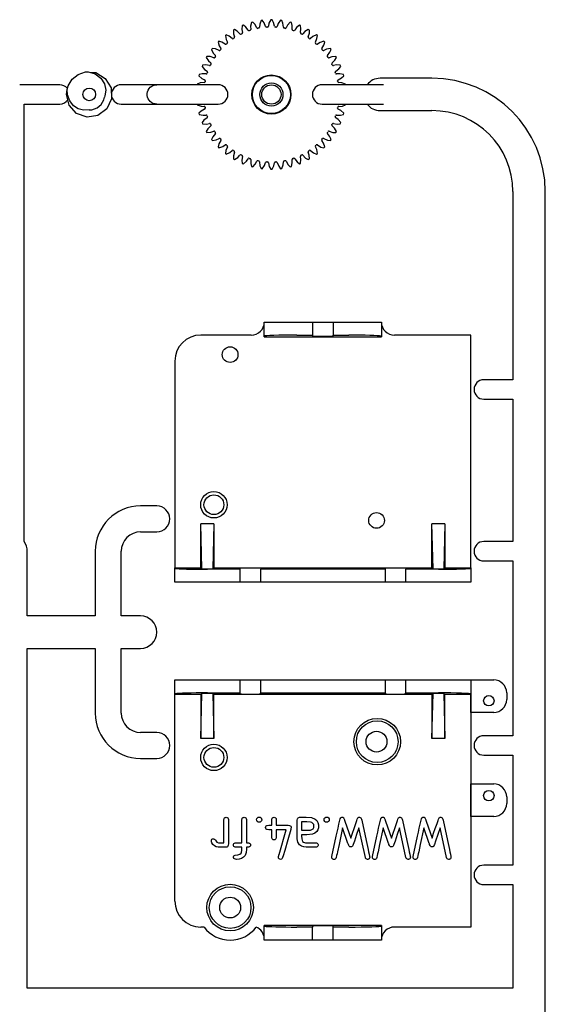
# Model space of a CAD drawing. Extents: x 81 to 296, y 2 to 279.
# Tile 3 of 3: x 190 to 271, y 127 to 279. Entities that reach past the tile are written whole.
import ezdxf

# ---------------------------------------------------------------- set-up
doc = ezdxf.new("R2010")
doc.units = 0
doc.header["$MEASUREMENT"] = 0
doc.layers.get('0').update_dxf_attribs({"linetype": 'CONTINUOUS'})

msp = doc.modelspace()

# ---------------------------------------------------------------- linework, layer by layer
at = {"color": 7, "linetype": 'CONTINUOUS'}
for p, q in [((224.59, 278.59), (224.41, 278.51)), ((226.03, 279.06), (225.84, 279.01)), ((227.51, 279.34), (227.32, 279.32)), ((229.02, 279.43), (228.83, 279.43)), ((230.53, 279.32), (230.33, 279.34)), ((232.01, 279.01), (231.82, 279.06)), ((233.44, 278.51), (233.26, 278.59)), ((221.96, 277.1), (221.81, 276.98)), ((223.23, 277.93), (223.06, 277.83)), ((224.37, 277.27), (224.24, 277.2)), ((225.64, 277.78), (225.5, 277.73)), ((226.96, 278.12), (226.82, 278.1)), ((228.31, 278.29), (228.17, 278.28)), ((229.68, 278.28), (229.53, 278.29)), ((231.03, 278.1), (230.89, 278.12)), ((232.34, 277.73), (232.21, 277.78)), ((233.6, 277.2), (233.47, 277.27)), ((234.79, 277.83), (234.62, 277.93)), ((236.04, 276.98), (235.88, 277.1)), ((220.82, 276.11), (220.68, 275.98)), ((222.1, 275.77), (221.99, 275.67)), ((223.18, 276.59), (223.07, 276.51)), ((234.78, 276.51), (234.66, 276.59)), ((235.86, 275.67), (235.75, 275.77)), ((237.16, 275.98), (237.03, 276.11)), ((219.81, 274.99), (219.69, 274.83)), ((221.12, 274.81), (221.03, 274.7)), ((236.82, 274.7), (236.72, 274.81)), ((238.15, 274.83), (238.03, 274.99)), ((218.28, 272.39), (218.21, 272.21)), ((218.96, 273.74), (218.86, 273.57)), ((219.59, 272.55), (219.53, 272.43)), ((220.28, 273.73), (220.21, 273.61)), ((237.64, 273.61), (237.56, 273.73)), ((238.31, 272.43), (238.25, 272.55)), ((238.98, 273.57), (238.88, 273.74)), ((239.64, 272.21), (239.56, 272.39)), ((217.78, 270.96), (217.73, 270.77)), ((219.06, 271.3), (219.02, 271.16)), ((238.83, 271.16), (238.78, 271.3)), ((240.11, 270.77), (240.06, 270.96)), ((196.22, 269.38), (190.05, 269.38)), ((211.22, 269.38), (205.72, 269.38)), ((212.72, 269.38), (205.72, 269.38)), ((220.7, 269.38), (211.22, 269.38)), ((217.48, 269.48), (217.46, 269.38)), ((218.7, 269.98), (218.67, 269.84)), ((246.22, 269.38), (236.75, 269.38)), ((239.17, 269.84), (239.14, 269.98)), ((240.38, 269.38), (240.37, 269.48)), ((253.72, 270.38), (245.72, 270.38)), ((190.72, 198.8), (190.72, 266.38)), ((190.72, 266.38), (196.22, 266.38)), ((205.72, 266.38), (211.22, 266.38)), ((205.72, 266.38), (212.72, 266.38)), ((211.22, 266.38), (220.7, 266.38)), ((217.46, 266.38), (217.48, 266.27)), ((236.75, 266.38), (246.22, 266.38)), ((240.37, 266.27), (240.38, 266.38)), ((217.73, 264.98), (217.78, 264.79)), ((218.67, 265.91), (218.7, 265.77)), ((239.14, 265.77), (239.17, 265.91)), ((240.06, 264.79), (240.11, 264.98)), ((245.72, 265.38), (253.72, 265.38)), ((218.21, 263.54), (218.28, 263.36)), ((219.02, 264.59), (219.06, 264.45)), ((219.53, 263.32), (219.59, 263.19)), ((238.25, 263.19), (238.31, 263.32)), ((238.78, 264.45), (238.83, 264.59)), ((239.56, 263.36), (239.64, 263.54)), ((218.86, 262.18), (218.96, 262.01)), ((220.21, 262.13), (220.28, 262.02)), ((237.56, 262.02), (237.64, 262.13)), ((238.88, 262.01), (238.98, 262.18)), ((219.69, 260.92), (219.81, 260.76)), ((221.03, 261.05), (221.12, 260.94)), ((236.72, 260.94), (236.82, 261.05)), ((238.03, 260.76), (238.15, 260.92)), ((220.68, 259.77), (220.82, 259.63)), ((221.81, 258.76), (221.96, 258.64)), ((221.99, 260.07), (222.1, 259.98)), ((223.07, 259.24), (223.18, 259.16)), ((234.66, 259.16), (234.78, 259.24)), ((235.75, 259.98), (235.86, 260.07)), ((235.88, 258.64), (236.04, 258.76)), ((237.03, 259.63), (237.16, 259.77)), ((223.06, 257.91), (223.23, 257.82)), ((224.24, 258.54), (224.37, 258.48)), ((224.41, 257.23), (224.59, 257.16)), ((225.5, 258.01), (225.64, 257.97)), ((226.82, 257.65), (226.96, 257.62)), ((228.17, 257.46), (228.31, 257.45)), ((229.53, 257.45), (229.68, 257.46)), ((230.89, 257.62), (231.03, 257.65)), ((232.21, 257.97), (232.34, 258.01)), ((233.26, 257.16), (233.44, 257.23)), ((233.47, 258.48), (233.6, 258.54)), ((234.62, 257.82), (234.79, 257.91)), ((225.84, 256.74), (226.03, 256.68)), ((227.32, 256.43), (227.51, 256.4)), ((228.83, 256.32), (229.02, 256.32)), ((230.33, 256.4), (230.53, 256.43)), ((231.82, 256.68), (232.01, 256.74)), ((266.22, 252.88), (266.22, 223.8)), ((271.22, 122.3), (271.22, 252.88)), ((227.82, 230.52), (227.82, 232.71)), ((227.82, 232.71), (232.85, 232.71)), ((232.85, 232.71), (235.26, 232.71)), ((235.26, 232.71), (235.26, 230.7)), ((235.26, 232.71), (236.77, 232.71)), ((236.77, 232.71), (236.97, 232.71)), ((236.97, 232.71), (238.48, 232.71)), ((238.48, 232.71), (238.48, 230.7)), ((238.48, 232.71), (240.89, 232.71)), ((240.89, 232.71), (245.91, 232.71)), ((245.91, 232.71), (245.91, 230.52)), ((225.81, 230.7), (218.03, 230.7)), ((227.82, 230.45), (227.82, 230.52)), ((227.82, 230.45), (245.91, 230.45)), ((232.85, 230.7), (235.26, 230.7)), ((235.26, 230.7), (235.26, 230.56)), ((236.77, 230.51), (236.97, 230.51)), ((238.48, 230.56), (238.48, 230.7)), ((238.48, 230.7), (240.89, 230.7)), ((245.91, 230.52), (245.91, 230.45)), ((259.73, 230.7), (247.92, 230.7)), ((259.73, 194.76), (259.73, 230.7)), ((214.01, 226.68), (214.01, 194.76)), ((266.22, 223.8), (261.72, 223.8)), ((261.72, 220.8), (266.22, 220.8)), ((266.22, 220.8), (266.22, 198.8)), ((211.22, 204.3), (208.72, 204.3)), ((220.04, 201.55), (218.03, 201.55)), ((218.2, 194.59), (218.03, 201.55)), ((218.03, 194.76), (218.03, 201.55)), ((220.04, 201.55), (219.86, 194.59)), ((220.04, 201.55), (220.04, 194.76)), ((253.7, 194.76), (253.7, 201.55)), ((253.88, 194.59), (253.7, 201.55)), ((255.71, 201.55), (253.7, 201.55)), ((255.71, 201.55), (255.54, 194.59)), ((255.71, 201.55), (255.71, 194.76)), ((208.72, 200.3), (211.22, 200.3)), ((266.22, 198.8), (261.72, 198.8)), ((191.22, 187.3), (191.22, 197.3)), ((201.72, 197.3), (201.72, 187.3)), ((205.72, 187.3), (205.72, 197.3)), ((214.01, 194.69), (214.01, 194.76)), ((214.01, 194.76), (218.03, 194.76)), ((218.03, 194.76), (218.2, 194.59)), ((219.86, 194.59), (220.04, 194.76)), ((220.04, 194.76), (253.7, 194.76)), ((253.7, 194.76), (253.88, 194.59)), ((255.54, 194.59), (255.71, 194.76)), ((255.71, 194.76), (259.73, 194.76)), ((259.73, 194.76), (259.73, 194.69)), ((259.73, 194.76), (259.73, 194.76)), ((261.72, 195.8), (266.22, 195.8)), ((266.22, 195.8), (266.22, 168.8)), ((214.01, 192.51), (214.01, 194.69)), ((218.2, 194.59), (219.86, 194.59)), ((224.06, 194.52), (219.03, 194.52)), ((224.06, 194.66), (224.06, 194.52)), ((224.06, 194.52), (224.06, 192.51)), ((225.76, 194.71), (225.56, 194.71)), ((227.27, 194.66), (227.27, 194.52)), ((246.47, 194.52), (227.27, 194.52)), ((227.27, 192.51), (227.27, 194.52)), ((246.47, 194.66), (246.47, 194.52)), ((246.47, 194.52), (246.47, 192.51)), ((248.18, 194.71), (247.97, 194.71)), ((249.68, 194.66), (249.68, 194.52)), ((254.71, 194.52), (249.68, 194.52)), ((249.68, 192.51), (249.68, 194.52)), ((253.88, 194.59), (255.54, 194.59)), ((259.73, 194.69), (259.73, 192.51)), ((219.03, 192.51), (214.01, 192.51)), ((224.06, 192.51), (219.03, 192.51)), ((225.56, 192.51), (224.06, 192.51)), ((225.76, 192.51), (225.56, 192.51)), ((227.27, 192.51), (225.76, 192.51)), ((246.47, 192.51), (227.27, 192.51)), ((247.97, 192.51), (246.47, 192.51)), ((248.18, 192.51), (247.97, 192.51)), ((249.68, 192.51), (248.18, 192.51)), ((254.71, 192.51), (249.68, 192.51)), ((259.73, 192.51), (254.71, 192.51)), ((201.72, 187.3), (191.22, 187.3)), ((208.72, 187.3), (205.72, 187.3)), ((191.22, 152.3), (191.22, 182.3)), ((191.22, 182.3), (201.72, 182.3)), ((201.72, 182.3), (201.72, 172.3)), ((205.72, 182.3), (208.72, 182.3)), ((205.72, 172.3), (205.72, 182.3)), ((214.01, 175.24), (214.01, 177.43)), ((214.01, 177.43), (219.03, 177.43)), ((219.03, 177.43), (224.06, 177.43)), ((224.06, 177.43), (224.06, 175.42)), ((224.06, 177.43), (225.56, 177.43)), ((225.56, 177.43), (225.76, 177.43)), ((225.76, 177.43), (227.27, 177.43)), ((227.27, 175.42), (227.27, 177.43)), ((227.27, 177.43), (246.47, 177.43)), ((246.47, 177.43), (246.47, 175.42)), ((246.47, 177.43), (247.97, 177.43)), ((247.97, 177.43), (248.18, 177.43)), ((248.18, 177.43), (249.68, 177.43)), ((249.68, 175.42), (249.68, 177.43)), ((249.68, 177.43), (254.71, 177.43)), ((254.71, 177.43), (259.73, 177.43)), ((259.73, 177.43), (259.73, 175.24)), ((259.73, 177.43), (263.25, 177.43)), ((214.01, 175.17), (214.01, 175.24)), ((218.03, 175.17), (214.01, 175.17)), ((214.01, 143.26), (214.01, 175.17)), ((218.2, 175.35), (218.03, 175.17)), ((218.03, 168.38), (218.2, 175.35)), ((218.03, 175.17), (218.03, 168.38)), ((219.86, 175.35), (218.2, 175.35)), ((219.03, 175.42), (224.06, 175.42)), ((219.86, 175.35), (220.04, 175.17)), ((219.86, 175.35), (220.04, 168.38)), ((253.7, 175.17), (220.04, 175.17)), ((220.04, 168.38), (220.04, 175.17)), ((224.06, 175.42), (224.06, 175.28)), ((225.56, 175.23), (225.76, 175.23)), ((227.27, 175.28), (227.27, 175.42)), ((227.27, 175.42), (246.47, 175.42)), ((246.47, 175.42), (246.47, 175.28)), ((247.97, 175.23), (248.18, 175.23)), ((249.68, 175.28), (249.68, 175.42)), ((249.68, 175.42), (254.71, 175.42)), ((253.88, 175.35), (253.7, 175.17)), ((253.7, 168.38), (253.88, 175.35)), ((253.7, 175.17), (253.7, 168.38)), ((255.54, 175.35), (253.88, 175.35)), ((255.54, 175.35), (255.71, 175.17)), ((255.54, 175.35), (255.71, 168.38)), ((259.73, 175.17), (255.71, 175.17)), ((255.71, 168.38), (255.71, 175.17)), ((259.73, 175.24), (259.73, 175.17)), ((259.73, 175.17), (259.73, 139.24)), ((259.73, 172.4), (259.73, 175.17)), ((265.26, 175.42), (265.26, 174.41)), ((263.25, 172.4), (259.73, 172.4)), ((211.22, 169.3), (208.72, 169.3)), ((220.04, 168.38), (218.03, 168.38)), ((255.71, 168.38), (253.7, 168.38)), ((266.22, 168.8), (261.72, 168.8)), ((208.72, 165.3), (211.22, 165.3)), ((261.72, 165.8), (266.22, 165.8)), ((266.22, 165.8), (266.22, 148.8)), ((259.73, 156.32), (259.73, 161.35)), ((259.73, 161.35), (263.25, 161.35)), ((265.26, 159.34), (265.26, 158.33)), ((233.58, 155.5), (233.58, 154.19)), ((263.25, 156.32), (259.73, 156.32)), ((231.18, 154.28), (229.68, 154.28)), ((191.22, 129.8), (191.22, 152.3)), ((191.22, 129.8), (191.22, 152.3)), ((266.22, 148.8), (261.72, 148.8)), ((261.72, 145.8), (266.22, 145.8)), ((266.22, 145.8), (266.22, 129.8)), ((218.53, 139.24), (218.03, 139.24)), ((227.82, 139.41), (227.82, 139.48)), ((245.91, 139.48), (227.82, 139.48)), ((227.82, 137.23), (227.82, 139.41)), ((235.26, 139.24), (232.85, 139.24)), ((235.26, 139.38), (235.26, 139.24)), ((235.26, 137.23), (235.26, 139.24)), ((236.97, 139.43), (236.77, 139.43)), ((238.48, 139.24), (238.48, 139.38)), ((240.89, 139.24), (238.48, 139.24)), ((238.48, 137.23), (238.48, 139.24)), ((245.91, 139.48), (245.91, 139.41)), ((245.91, 139.41), (245.91, 137.23)), ((259.73, 139.24), (247.92, 139.24)), ((232.85, 137.23), (227.82, 137.23)), ((235.26, 137.23), (232.85, 137.23)), ((236.77, 137.23), (235.26, 137.23)), ((236.97, 137.23), (236.77, 137.23)), ((238.48, 137.23), (236.97, 137.23)), ((240.89, 137.23), (238.48, 137.23)), ((245.91, 137.23), (240.89, 137.23)), ((266.22, 129.8), (191.22, 129.8))]:
    msp.add_line(p, q, dxfattribs=at)
at = {"color": 7, "linetype": 'CONTINUOUS', "flags": 128}
for points in [[(224.41, 278.51), (224.36, 277.91), (224.45, 277.44)], [(225.32, 277.8), (224.96, 278.29), (224.59, 278.59)], [(225.84, 279.01), (225.71, 278.42), (225.74, 277.94)], [(226.65, 278.19), (226.36, 278.72), (226.03, 279.06)], [(227.32, 279.32), (227.11, 278.75), (227.08, 278.27)], [(228.01, 278.39), (227.8, 278.96), (227.51, 279.34)], [(228.83, 279.43), (228.55, 278.89), (228.45, 278.42)], [(229.39, 278.42), (229.25, 279.01), (229.02, 279.43)], [(230.33, 279.34), (229.99, 278.85), (229.83, 278.39)], [(230.77, 278.27), (230.7, 278.87), (230.53, 279.32)], [(231.82, 279.06), (231.41, 278.61), (231.2, 278.19)], [(232.11, 277.94), (232.12, 278.55), (232.01, 279.01)], [(233.26, 278.59), (232.79, 278.2), (232.52, 277.8)], [(233.4, 277.44), (233.49, 278.04), (233.44, 278.51)], [(221.81, 276.98), (221.92, 276.39), (222.13, 275.96)], [(222.87, 276.53), (222.4, 276.91), (221.96, 277.1)], [(223.06, 277.83), (223.09, 277.23), (223.24, 276.77)], [(224.06, 277.25), (223.64, 277.68), (223.23, 277.93)], [(234.62, 277.93), (234.11, 277.6), (233.79, 277.25)], [(234.61, 276.77), (234.78, 277.36), (234.79, 277.83)], [(235.88, 277.1), (235.33, 276.84), (234.97, 276.53)], [(235.72, 275.96), (235.96, 276.51), (236.04, 276.98)], [(220.68, 275.98), (220.87, 275.4), (221.13, 275)], [(221.8, 275.67), (221.28, 275.98), (220.82, 276.11)], [(237.03, 276.11), (236.45, 275.93), (236.05, 275.67)], [(236.72, 275), (237.03, 275.52), (237.16, 275.98)], [(219.69, 274.83), (219.95, 274.28), (220.27, 273.92)], [(220.84, 274.67), (220.29, 274.92), (219.81, 274.99)], [(238.03, 274.99), (237.44, 274.88), (237.01, 274.67)], [(237.58, 273.92), (237.96, 274.39), (238.15, 274.83)], [(219.36, 272.35), (218.76, 272.44), (218.28, 272.39)], [(218.86, 273.57), (219.19, 273.06), (219.55, 272.74)], [(220.02, 273.56), (219.44, 273.73), (218.96, 273.74)], [(238.88, 273.74), (238.28, 273.71), (237.82, 273.56)], [(238.3, 272.74), (238.73, 273.16), (238.98, 273.57)], [(239.56, 272.39), (238.96, 272.44), (238.49, 272.35)], [(200.97, 271.29), (201.8, 271.25), (203.27, 270.37), (204.15, 268.9), (204.24, 267.2), (203.5, 265.64), (202.13, 264.63), (200.45, 264.38), (198.83, 264.96), (197.69, 266.22), (197.27, 267.88), (197.36, 268.66), (197.36, 268.66)], [(197.36, 268.66), (197.54, 269.23), (198.17, 270.23), (199.1, 270.96), (200.22, 271.35), (200.62, 271.39)], [(200.62, 271.39), (201.69, 271.07), (202.57, 270.41), (203.16, 269.52), (203.36, 268.55), (203.22, 267.66), (203.14, 267.46)], [(218.85, 271.06), (218.25, 271.07), (217.78, 270.96)], [(218.21, 272.21), (218.6, 271.74), (219, 271.47)], [(238.85, 271.47), (239.34, 271.83), (239.64, 272.21)], [(240.06, 270.96), (239.47, 271.09), (238.99, 271.06)], [(211.22, 266.38), (210.95, 266.41), (210.68, 266.48), (210.43, 266.61), (210.21, 266.77), (210.03, 266.98), (209.88, 267.21), (209.78, 267.47), (209.73, 267.74), (209.73, 268.02), (209.78, 268.29), (209.88, 268.55), (210.03, 268.79), (210.21, 268.99), (210.43, 269.16), (210.68, 269.28), (210.95, 269.36), (211.22, 269.38)], [(218.52, 269.72), (217.92, 269.65), (217.48, 269.48)], [(217.73, 270.77), (218.18, 270.36), (218.61, 270.15)], [(239.24, 270.15), (239.77, 270.44), (240.11, 270.77)], [(240.37, 269.48), (239.8, 269.68), (239.32, 269.72)], [(200.78, 265.49), (199.92, 265.43), (199.1, 265.65), (198.38, 266.13), (197.78, 266.87), (197.42, 267.83), (197.36, 268.66)], [(217.48, 266.27), (218.05, 266.06), (218.52, 266.03)], [(239.32, 266.03), (239.92, 266.09), (240.37, 266.27)], [(218.61, 265.6), (218.08, 265.31), (217.73, 264.98)], [(217.78, 264.79), (218.38, 264.66), (218.85, 264.69)], [(238.99, 264.69), (239.6, 264.67), (240.06, 264.79)], [(240.11, 264.98), (239.66, 265.38), (239.24, 265.6)], [(219, 264.27), (218.51, 263.92), (218.21, 263.54)], [(218.28, 263.36), (218.89, 263.31), (219.36, 263.4)], [(238.49, 263.4), (239.09, 263.31), (239.56, 263.36)], [(239.64, 263.54), (239.25, 264), (238.85, 264.27)], [(219.55, 263.01), (219.11, 262.59), (218.86, 262.18)], [(218.96, 262.01), (219.57, 262.04), (220.02, 262.19)], [(220.27, 261.83), (219.89, 261.35), (219.69, 260.92)], [(238.15, 260.92), (237.89, 261.46), (237.58, 261.83)], [(237.82, 262.19), (238.4, 262.02), (238.88, 262.01)], [(238.98, 262.18), (238.65, 262.69), (238.3, 263.01)], [(219.81, 260.76), (220.41, 260.87), (220.84, 261.08)], [(221.13, 260.75), (220.81, 260.23), (220.68, 259.77)], [(237.16, 259.77), (236.98, 260.35), (236.72, 260.75)], [(237.01, 261.08), (237.56, 260.83), (238.03, 260.76)], [(220.82, 259.63), (221.4, 259.82), (221.8, 260.08)], [(222.13, 259.79), (221.88, 259.24), (221.81, 258.76)], [(221.96, 258.64), (222.51, 258.9), (222.87, 259.22)], [(223.24, 258.97), (223.07, 258.39), (223.06, 257.91)], [(234.79, 257.91), (234.76, 258.52), (234.61, 258.97)], [(234.97, 259.22), (235.44, 258.84), (235.88, 258.64)], [(236.04, 258.76), (235.93, 259.36), (235.72, 259.79)], [(236.05, 260.08), (236.57, 259.76), (237.03, 259.63)], [(223.23, 257.82), (223.74, 258.14), (224.06, 258.5)], [(224.45, 258.31), (224.36, 257.71), (224.41, 257.23)], [(224.59, 257.16), (225.05, 257.55), (225.32, 257.95)], [(225.74, 257.81), (225.72, 257.2), (225.84, 256.74)], [(226.03, 256.68), (226.43, 257.13), (226.65, 257.56)], [(227.08, 257.48), (227.14, 256.87), (227.32, 256.43)], [(227.51, 256.4), (227.86, 256.9), (228.01, 257.35)], [(228.45, 257.32), (228.59, 256.73), (228.83, 256.32)], [(229.02, 256.32), (229.3, 256.86), (229.39, 257.32)], [(229.83, 257.35), (230.05, 256.79), (230.33, 256.4)], [(230.53, 256.43), (230.73, 257), (230.77, 257.48)], [(231.2, 257.56), (231.49, 257.03), (231.82, 256.68)], [(232.01, 256.74), (232.14, 257.33), (232.11, 257.81)], [(232.52, 257.95), (232.88, 257.46), (233.26, 257.16)], [(233.44, 257.23), (233.49, 257.84), (233.4, 258.31)], [(233.79, 258.5), (234.21, 258.06), (234.62, 257.82)], [(232.85, 230.7), (231.87, 230.69), (230.93, 230.68), (230.06, 230.67), (229.3, 230.65), (228.67, 230.62), (228.21, 230.59), (227.92, 230.56), (227.82, 230.52)], [(235.26, 230.56), (235.28, 230.55), (235.35, 230.54), (235.46, 230.53), (235.61, 230.52), (235.8, 230.52), (236.02, 230.51), (236.25, 230.51), (236.51, 230.51), (236.77, 230.51)], [(236.97, 230.51), (237.23, 230.51), (237.49, 230.51), (237.72, 230.51), (237.94, 230.52), (238.12, 230.52), (238.28, 230.53), (238.39, 230.54), (238.45, 230.55), (238.48, 230.56)], [(245.91, 230.52), (245.84, 230.55), (245.61, 230.58), (245.24, 230.61), (244.74, 230.64), (244.12, 230.66), (243.4, 230.67), (242.61, 230.69), (241.76, 230.7), (240.89, 230.7)], [(214.01, 194.69), (214.08, 194.66), (214.31, 194.63), (214.68, 194.61), (215.18, 194.58), (215.8, 194.56), (216.52, 194.54), (217.31, 194.53), (218.16, 194.52), (219.03, 194.52)], [(225.56, 194.71), (225.3, 194.71), (225.05, 194.71), (224.81, 194.7), (224.59, 194.7), (224.41, 194.69), (224.26, 194.68), (224.15, 194.68), (224.08, 194.67), (224.06, 194.66)], [(227.27, 194.66), (227.25, 194.67), (227.18, 194.68), (227.07, 194.68), (226.92, 194.69), (226.73, 194.7), (226.52, 194.7), (226.28, 194.71), (226.03, 194.71), (225.76, 194.71)], [(247.97, 194.71), (247.71, 194.71), (247.46, 194.71), (247.22, 194.7), (247.01, 194.7), (246.82, 194.69), (246.67, 194.68), (246.56, 194.68), (246.49, 194.67), (246.47, 194.66)], [(249.68, 194.66), (249.66, 194.67), (249.59, 194.68), (249.48, 194.68), (249.33, 194.69), (249.14, 194.7), (248.93, 194.7), (248.69, 194.71), (248.44, 194.71), (248.18, 194.71)], [(254.71, 194.52), (255.69, 194.52), (256.63, 194.53), (257.5, 194.55), (258.26, 194.57), (258.89, 194.6), (259.35, 194.63), (259.64, 194.66), (259.73, 194.69)], [(219.03, 175.42), (218.16, 175.42), (217.31, 175.41), (216.52, 175.39), (215.8, 175.38), (215.18, 175.36), (214.68, 175.33), (214.31, 175.3), (214.08, 175.27), (214.01, 175.24)], [(224.06, 175.28), (224.08, 175.27), (224.15, 175.26), (224.26, 175.25), (224.41, 175.24), (224.59, 175.24), (224.81, 175.23), (225.05, 175.23), (225.3, 175.23), (225.56, 175.23)], [(225.76, 175.23), (226.03, 175.23), (226.28, 175.23), (226.52, 175.23), (226.73, 175.24), (226.92, 175.24), (227.07, 175.25), (227.18, 175.26), (227.25, 175.27), (227.27, 175.28)], [(246.47, 175.28), (246.49, 175.27), (246.56, 175.26), (246.67, 175.25), (246.82, 175.24), (247.01, 175.24), (247.22, 175.23), (247.46, 175.23), (247.71, 175.23), (247.97, 175.23)], [(248.18, 175.23), (248.44, 175.23), (248.69, 175.23), (248.93, 175.23), (249.14, 175.24), (249.33, 175.24), (249.48, 175.25), (249.59, 175.26), (249.66, 175.27), (249.68, 175.28)], [(259.73, 175.24), (259.64, 175.28), (259.35, 175.31), (258.89, 175.34), (258.26, 175.37), (257.5, 175.39), (256.63, 175.41), (255.69, 175.42), (254.71, 175.42)], [(221.6, 152.25), (221.6, 154.26), (221.6, 155.15), (221.6, 155.38), (221.6, 155.61), (221.6, 155.84), (221.61, 155.95), (221.64, 156.03), (221.7, 156.11), (221.77, 156.16), (221.85, 156.19), (221.94, 156.21), (222.03, 156.19), (222.1, 156.16), (222.17, 156.11), (222.23, 156.03), (222.26, 155.94), (222.27, 155.89), (222.27, 155.86), (222.27, 155.85), (222.27, 155.85), (222.27, 155.85), (222.27, 155.84), (222.27, 155.84), (222.27, 155.84), (222.27, 155.84), (222.27, 155.84), (222.27, 153.73), (222.27, 153.32), (222.27, 152.91), (222.27, 152.49), (222.27, 152.08), (222.26, 151.88), (222.2, 151.73), (222.13, 151.64), (222.02, 151.6), (221.83, 151.58), (221.42, 151.57), (220.71, 151.57)], [(224.37, 152.25), (224.37, 154.26), (224.37, 155.15), (224.37, 155.38), (224.37, 155.61), (224.37, 155.84), (224.39, 155.95), (224.42, 156.04), (224.47, 156.11), (224.54, 156.16), (224.62, 156.19), (224.71, 156.21), (224.8, 156.19), (224.88, 156.16), (224.95, 156.11), (225, 156.03), (225.04, 155.94), (225.05, 155.89), (225.05, 155.86), (225.05, 155.85), (225.05, 155.85), (225.05, 155.85), (225.05, 155.84), (225.05, 155.84), (225.05, 155.84), (225.05, 155.84), (225.05, 155.84), (225.05, 152.25)], [(227.02, 155.43), (226.86, 155.46), (226.73, 155.56), (226.65, 155.69), (226.63, 155.83), (226.66, 155.99), (226.76, 156.13), (226.88, 156.2), (227.03, 156.23), (227.19, 156.2), (227.32, 156.1), (227.4, 155.97), (227.43, 155.82), (227.39, 155.67), (227.29, 155.53), (227.17, 155.45), (227.02, 155.43)], [(229, 154.96), (229, 155.7), (229.01, 155.95), (229.04, 156.02), (229.1, 156.11), (229.21, 156.18), (229.34, 156.21), (229.47, 156.18), (229.58, 156.11), (229.64, 156.02), (229.67, 155.95), (229.68, 155.86), (229.68, 155.54), (229.68, 154.96)], [(233.27, 151.95), (233.02, 152.35), (232.91, 152.88), (232.91, 153.83), (232.91, 154.69), (232.91, 155.55), (232.91, 155.77), (232.94, 155.94), (232.98, 156.05), (233.05, 156.13), (233.15, 156.17), (233.27, 156.2), (233.49, 156.2), (234.31, 156.2), (235.12, 156.15), (235.66, 155.93), (235.92, 155.69), (236.11, 155.37), (236.21, 155.02), (236.2, 154.59), (236.1, 154.28), (235.92, 154), (235.64, 153.74), (235.25, 153.58), (234.38, 153.51), (233.58, 153.51)], [(233.58, 154.19), (234.28, 154.19), (234.95, 154.23), (235.19, 154.32), (235.37, 154.44), (235.47, 154.62), (235.5, 154.85), (235.46, 155.08), (235.34, 155.26), (235.15, 155.4), (234.96, 155.47), (234.38, 155.5), (233.58, 155.5)], [(237.45, 155.43), (237.29, 155.46), (237.16, 155.56), (237.08, 155.69), (237.05, 155.83), (237.09, 155.99), (237.19, 156.13), (237.31, 156.2), (237.45, 156.23), (237.62, 156.2), (237.75, 156.1), (237.83, 155.97), (237.85, 155.82), (237.82, 155.67), (237.72, 155.53), (237.6, 155.45), (237.45, 155.43)], [(239.92, 154.56), (239.37, 152), (239.12, 150.87), (239.06, 150.57), (238.99, 150.28), (238.93, 149.98), (238.88, 149.85), (238.81, 149.76), (238.75, 149.72), (238.68, 149.7), (238.59, 149.69), (238.5, 149.7), (238.42, 149.74), (238.35, 149.8), (238.28, 149.89), (238.26, 150.01), (238.26, 150.06), (238.26, 150.09), (238.26, 150.11), (238.26, 150.11), (238.26, 150.12), (238.26, 150.12), (238.26, 150.12), (238.26, 150.12), (238.26, 150.12), (238.26, 150.12), (238.26, 150.12), (238.94, 153.27), (239.08, 153.89), (239.21, 154.51), (239.34, 155.13), (239.48, 155.75), (239.54, 155.95), (239.62, 156.1), (239.66, 156.15), (239.72, 156.18), (239.78, 156.2), (239.84, 156.21), (239.93, 156.2), (240.01, 156.17), (240.04, 156.15), (240.08, 156.09), (240.13, 156), (240.2, 155.82), (240.23, 155.74), (240.27, 155.62), (241.18, 152.97)], [(241.18, 152.97), (241.43, 153.72), (241.69, 154.47), (241.94, 155.23), (242.11, 155.72), (242.18, 155.9), (242.29, 156.12), (242.35, 156.17), (242.43, 156.2), (242.52, 156.21), (242.64, 156.18), (242.74, 156.1), (242.83, 155.93), (242.86, 155.84), (242.87, 155.79), (242.88, 155.77), (242.88, 155.76), (242.88, 155.76), (242.88, 155.76), (242.88, 155.75), (242.88, 155.75), (242.88, 155.75), (242.88, 155.75), (243.56, 152.6), (243.86, 151.21), (243.93, 150.85), (244.01, 150.48), (244.09, 150.12), (244.1, 150.07), (244.1, 150.02), (244.07, 149.89), (244.01, 149.8), (243.94, 149.74), (243.88, 149.71), (243.83, 149.7), (243.76, 149.69), (243.64, 149.71), (243.54, 149.76), (243.46, 149.87), (243.44, 149.93), (243.43, 149.96), (243.43, 149.97), (243.43, 149.98), (243.43, 149.98), (243.43, 149.98), (243.43, 149.98), (243.43, 149.98), (243.43, 149.98), (243.43, 149.98), (242.44, 154.56)], [(246.2, 154.56), (245.64, 152), (245.4, 150.87), (245.33, 150.57), (245.27, 150.28), (245.2, 149.98), (245.16, 149.85), (245.09, 149.76), (245.03, 149.72), (244.95, 149.7), (244.87, 149.69), (244.78, 149.7), (244.7, 149.74), (244.62, 149.8), (244.56, 149.89), (244.53, 150.01), (244.53, 150.06), (244.54, 150.09), (244.54, 150.11), (244.54, 150.11), (244.54, 150.12), (244.54, 150.12), (244.54, 150.12), (244.54, 150.12), (244.54, 150.12), (244.54, 150.12), (244.54, 150.12), (245.22, 153.27), (245.35, 153.89), (245.48, 154.51), (245.62, 155.13), (245.75, 155.75), (245.81, 155.95), (245.89, 156.1), (245.94, 156.15), (245.99, 156.18), (246.05, 156.2), (246.12, 156.21), (246.21, 156.2), (246.28, 156.17), (246.32, 156.15), (246.36, 156.09), (246.4, 156), (246.48, 155.82), (246.51, 155.74), (246.55, 155.62), (247.45, 152.97)], [(247.45, 152.97), (247.71, 153.72), (247.96, 154.47), (248.22, 155.23), (248.39, 155.72), (248.46, 155.9), (248.57, 156.12), (248.63, 156.17), (248.71, 156.2), (248.79, 156.21), (248.92, 156.18), (249.02, 156.1), (249.11, 155.93), (249.14, 155.84), (249.15, 155.79), (249.15, 155.77), (249.16, 155.76), (249.16, 155.76), (249.16, 155.76), (249.16, 155.75), (249.16, 155.75), (249.16, 155.75), (249.16, 155.75), (249.83, 152.6), (250.13, 151.21), (250.21, 150.85), (250.29, 150.48), (250.37, 150.12), (250.38, 150.07), (250.38, 150.02), (250.35, 149.89), (250.29, 149.8), (250.21, 149.74), (250.16, 149.71), (250.1, 149.7), (250.04, 149.69), (249.92, 149.71), (249.82, 149.76), (249.74, 149.87), (249.72, 149.93), (249.71, 149.96), (249.7, 149.97), (249.7, 149.98), (249.7, 149.98), (249.7, 149.98), (249.7, 149.98), (249.7, 149.98), (249.7, 149.98), (249.7, 149.98), (248.71, 154.56)], [(252.47, 154.56), (251.92, 152), (251.67, 150.87), (251.61, 150.57), (251.54, 150.28), (251.48, 149.98), (251.44, 149.85), (251.36, 149.76), (251.3, 149.72), (251.23, 149.7), (251.15, 149.69), (251.05, 149.7), (250.97, 149.74), (250.9, 149.8), (250.84, 149.89), (250.81, 150.01), (250.81, 150.06), (250.81, 150.09), (250.81, 150.11), (250.82, 150.11), (250.82, 150.12), (250.82, 150.12), (250.82, 150.12), (250.82, 150.12), (250.82, 150.12), (250.82, 150.12), (250.82, 150.12), (251.49, 153.27), (251.63, 153.89), (251.76, 154.51), (251.89, 155.13), (252.03, 155.75), (252.09, 155.95), (252.17, 156.1), (252.22, 156.15), (252.27, 156.18), (252.33, 156.2), (252.39, 156.21), (252.49, 156.2), (252.56, 156.17), (252.6, 156.15), (252.63, 156.09), (252.68, 156), (252.75, 155.82), (252.79, 155.74), (252.83, 155.62), (253.73, 152.97)], [(253.73, 152.97), (253.98, 153.72), (254.24, 154.47), (254.5, 155.23), (254.67, 155.72), (254.73, 155.9), (254.84, 156.12), (254.91, 156.17), (254.98, 156.2), (255.07, 156.21), (255.19, 156.18), (255.29, 156.1), (255.38, 155.93), (255.41, 155.84), (255.43, 155.79), (255.43, 155.77), (255.43, 155.76), (255.43, 155.76), (255.43, 155.76), (255.43, 155.75), (255.43, 155.75), (255.43, 155.75), (255.43, 155.75), (256.11, 152.6), (256.41, 151.21), (256.49, 150.85), (256.57, 150.48), (256.64, 150.12), (256.65, 150.07), (256.65, 150.02), (256.63, 149.89), (256.56, 149.8), (256.49, 149.74), (256.44, 149.71), (256.38, 149.7), (256.32, 149.69), (256.19, 149.71), (256.09, 149.76), (256.02, 149.87), (255.99, 149.93), (255.98, 149.96), (255.98, 149.97), (255.98, 149.98), (255.98, 149.98), (255.98, 149.98), (255.98, 149.98), (255.98, 149.98), (255.98, 149.98), (255.98, 149.98), (254.99, 154.56)], [(229, 154.28), (228.55, 154.28), (228.29, 154.29), (228.22, 154.32), (228.13, 154.38), (228.05, 154.49), (228.03, 154.62), (228.05, 154.75), (228.13, 154.86), (228.22, 154.92), (228.29, 154.95), (228.55, 154.96), (229, 154.96)], [(229.68, 154.28), (229.68, 153.6), (229.68, 153.33), (229.68, 153.06), (229.67, 152.96), (229.63, 152.87), (229.58, 152.8), (229.51, 152.74), (229.43, 152.71), (229.34, 152.7), (229.25, 152.71), (229.17, 152.74), (229.1, 152.8), (229.05, 152.87), (229.01, 152.97), (229, 153.02), (229, 153.04), (229, 153.05), (229, 153.06), (229, 153.06), (229, 153.06), (229, 153.06), (229, 153.06), (229, 153.06), (229, 153.06), (229, 154.28)], [(229.68, 154.96), (231.17, 154.96), (231.51, 154.96), (231.7, 154.93), (231.84, 154.88), (231.91, 154.81), (231.96, 154.72), (231.96, 154.64), (231.96, 154.59), (231.94, 154.46), (231.92, 154.39), (231.91, 154.36), (231.91, 154.34), (231.9, 154.33), (231.9, 154.33), (231.9, 154.33), (231.9, 154.33), (231.9, 154.33), (231.9, 154.33), (231.9, 154.33), (231.44, 152.7), (230.98, 151.07), (230.74, 150.23), (230.65, 149.97), (230.58, 149.83), (230.48, 149.73), (230.33, 149.7), (230.21, 149.71), (230.13, 149.76), (230.06, 149.83), (230.03, 149.9), (230.02, 149.99), (230.03, 150.13), (230.06, 150.29), (230.08, 150.38), (230.09, 150.42), (230.1, 150.44), (230.1, 150.45), (230.1, 150.45), (230.1, 150.46), (230.1, 150.46), (230.1, 150.46), (230.1, 150.46), (231.18, 154.28)], [(242.44, 154.56), (242.09, 153.55), (241.74, 152.53), (241.55, 151.98), (241.48, 151.82), (241.44, 151.72), (241.38, 151.66), (241.29, 151.62), (241.18, 151.61), (241.06, 151.62), (240.97, 151.66), (240.92, 151.73), (240.87, 151.83), (240.81, 151.99), (240.77, 152.08), (240.74, 152.17), (239.92, 154.56)], [(248.71, 154.56), (248.36, 153.55), (248.02, 152.53), (247.82, 151.98), (247.76, 151.82), (247.71, 151.72), (247.66, 151.66), (247.57, 151.62), (247.45, 151.61), (247.34, 151.62), (247.25, 151.66), (247.19, 151.73), (247.14, 151.83), (247.08, 151.99), (247.05, 152.08), (247.02, 152.17), (246.2, 154.56)], [(254.99, 154.56), (254.64, 153.55), (254.29, 152.53), (254.1, 151.98), (254.03, 151.82), (253.99, 151.72), (253.94, 151.66), (253.85, 151.62), (253.73, 151.61), (253.61, 151.62), (253.52, 151.66), (253.47, 151.73), (253.42, 151.83), (253.36, 151.99), (253.33, 152.08), (253.29, 152.17), (252.47, 154.56)], [(220.71, 151.57), (220.39, 151.62), (220.11, 151.77), (219.89, 151.97), (219.73, 152.23), (219.67, 152.42), (219.66, 152.63), (219.68, 152.73), (219.73, 152.81), (219.81, 152.85), (219.92, 152.88), (219.99, 152.87), (220.05, 152.86), (220.09, 152.84), (220.19, 152.77), (220.27, 152.64), (220.5, 152.35), (220.76, 152.26), (220.99, 152.25), (221.6, 152.25)], [(224.37, 151.57), (223.56, 151.57), (223.3, 151.58), (223.23, 151.61), (223.14, 151.68), (223.07, 151.78), (223.05, 151.91), (223.07, 152.04), (223.14, 152.15), (223.23, 152.21), (223.3, 152.24), (223.38, 152.25), (223.73, 152.25), (224.37, 152.25)], [(225.05, 152.25), (225.44, 152.24), (225.51, 152.21), (225.61, 152.15), (225.68, 152.04), (225.7, 151.91), (225.68, 151.78), (225.61, 151.67), (225.51, 151.61), (225.45, 151.58), (225.05, 151.57)], [(233.58, 153.51), (233.58, 153.34), (233.61, 152.89), (233.74, 152.46), (233.86, 152.36), (234.01, 152.29), (234.17, 152.25), (234.46, 152.25), (235.2, 152.25), (235.49, 152.25), (235.77, 152.25), (235.88, 152.24), (235.97, 152.2), (236.04, 152.15), (236.09, 152.08), (236.13, 152), (236.14, 151.91), (236.13, 151.82), (236.09, 151.74), (236.04, 151.67), (235.97, 151.62), (235.87, 151.58), (235.82, 151.57), (235.79, 151.57), (235.78, 151.57), (235.78, 151.57), (235.78, 151.57), (235.77, 151.57), (235.77, 151.57), (235.77, 151.57), (235.77, 151.57), (235.77, 151.57), (235.01, 151.57), (234.31, 151.57), (233.91, 151.61), (233.55, 151.73), (233.27, 151.95)], [(225.05, 151.57), (225.05, 151.38), (225.05, 151.31), (225.05, 151.29), (225.05, 151.28), (225.05, 151.28), (225.05, 151.27), (225.05, 151.27), (225.05, 151.27), (225.05, 151.27), (225.05, 151.27), (225.05, 151.27), (225.01, 150.74), (224.86, 150.32), (224.63, 150.03), (224.32, 149.85), (223.96, 149.73), (223.55, 149.7), (223.36, 149.71), (223.21, 149.77), (223.14, 149.83), (223.11, 149.88), (223.08, 149.93), (223.06, 149.98), (223.06, 150.05), (223.08, 150.15), (223.12, 150.23), (223.15, 150.27), (223.19, 150.3), (223.22, 150.32), (223.32, 150.35), (223.74, 150.41), (224.03, 150.49), (224.23, 150.65), (224.31, 150.82), (224.36, 151.05), (224.38, 151.34), (224.37, 151.57)], [(227.82, 139.41), (227.9, 139.38), (228.13, 139.35), (228.5, 139.33), (229, 139.3), (229.62, 139.28), (230.34, 139.26), (231.13, 139.25), (231.98, 139.24), (232.85, 139.24)], [(236.77, 139.43), (236.51, 139.43), (236.25, 139.43), (236.01, 139.42), (235.8, 139.42), (235.61, 139.41), (235.46, 139.41), (235.35, 139.4), (235.28, 139.39), (235.26, 139.38)], [(238.48, 139.38), (238.45, 139.39), (238.39, 139.4), (238.28, 139.41), (238.12, 139.41), (237.94, 139.42), (237.72, 139.42), (237.49, 139.43), (237.23, 139.43), (236.97, 139.43)], [(240.89, 139.24), (241.87, 139.24), (242.81, 139.25), (243.68, 139.27), (244.44, 139.29), (245.07, 139.32), (245.53, 139.35), (245.82, 139.38), (245.91, 139.41)]]:
    msp.add_lwpolyline(points, dxfattribs=at)
at = {"color": 7, "linetype": 'CONTINUOUS'}
for centre, radius in [((228.92, 267.87), 3.02), ((228.92, 267.87), 2.94), ((228.92, 267.87), 1.79), ((228.92, 267.87), 1.49), ((200.79, 267.88), 0.985), ((222.55, 227.68), 1.21), ((220.04, 204.49), 2.04), ((220.04, 204.49), 1.53), ((245.16, 202.06), 1.21), ((262.5, 174.21), 0.804), ((245.26, 167.88), 3.6), ((245.26, 167.88), 3.22), ((245.16, 167.88), 1.61), ((220.04, 165.45), 2.04), ((220.04, 165.45), 1.53), ((262.5, 159.54), 0.804), ((222.55, 142.25), 3.6), ((222.55, 142.25), 3.22), ((222.55, 142.25), 1.61)]:
    msp.add_circle(centre, radius, dxfattribs=at)
for centre, radius, start, end in [((228.16, 278.43), 0.151, 194.7966, 273.75), ((228.3, 278.44), 0.151, 273.75, 352.7034), ((229.54, 278.44), 0.151, 187.2966, 266.25), ((229.69, 278.43), 0.151, 266.25, 345.2034), ((224.18, 277.34), 0.151, 217.2966, 296.25), ((224.3, 277.4), 0.151, 296.25, 15.2034), ((225.45, 277.88), 0.151, 209.7966, 288.75), ((225.59, 277.92), 0.151, 288.75, 7.7034), ((226.79, 278.24), 0.151, 202.2966, 281.25), ((226.93, 278.27), 0.151, 281.25, 0.2034), ((230.92, 278.27), 0.151, 179.7966, 258.75), ((231.06, 278.24), 0.151, 258.75, 337.7034), ((232.26, 277.92), 0.151, 172.2966, 251.25), ((232.39, 277.88), 0.151, 251.25, 330.2034), ((233.54, 277.4), 0.151, 164.7966, 243.75), ((233.67, 277.34), 0.151, 243.75, 322.7034), ((221.89, 275.79), 0.151, 232.2966, 311.25), ((222, 275.88), 0.151, 311.25, 30.2034), ((222.98, 276.64), 0.151, 224.7966, 303.75), ((223.1, 276.72), 0.151, 303.75, 22.7034), ((234.75, 276.72), 0.151, 157.2966, 236.25), ((234.86, 276.64), 0.151, 236.25, 315.2034), ((235.85, 275.88), 0.151, 149.7966, 228.75), ((235.96, 275.79), 0.151, 228.75, 307.7034), ((220.16, 273.81), 0.151, 326.25, 45.2034), ((220.92, 274.8), 0.151, 239.7966, 318.75), ((221.01, 274.91), 0.151, 318.75, 37.7034), ((236.84, 274.91), 0.151, 142.2966, 221.25), ((236.93, 274.8), 0.151, 221.25, 300.2034), ((237.69, 273.81), 0.151, 134.7966, 213.75), ((219.4, 272.49), 0.151, 254.7966, 333.75), ((219.46, 272.62), 0.151, 333.75, 52.7034), ((220.08, 273.7), 0.151, 247.2966, 326.25), ((237.77, 273.7), 0.151, 213.75, 292.7034), ((238.39, 272.62), 0.151, 127.2966, 206.25), ((238.45, 272.49), 0.151, 206.25, 285.2034), ((218.87, 271.21), 0.151, 262.2966, 341.25), ((218.92, 271.34), 0.151, 341.25, 60.2034), ((238.93, 271.34), 0.151, 119.7966, 198.75), ((238.97, 271.21), 0.151, 198.75, 277.7034), ((196.22, 267.88), 1.5, 37.2582, 90), ((205.72, 267.88), 1.5, 90, 270), ((205.72, 267.88), 1.5, 90, 270), ((218.53, 269.87), 0.151, 269.7966, 348.75), ((218.55, 270.01), 0.151, 348.75, 67.7034), ((220.7, 267.88), 1.5, 0, 90), ((236.75, 267.88), 1.5, 90, 270), ((239.29, 270.01), 0.151, 112.2966, 191.25), ((239.32, 269.87), 0.151, 191.25, 270.2034), ((245.72, 267.88), 2.5, 90, 143.1301), ((253.72, 252.88), 17.5, 0, 90), ((220.7, 267.88), 1.5, 270, 0), ((196.22, 267.88), 1.5, 270, 327.4799), ((200.79, 267.88), 2.39, 269.8007, 349.9635), ((245.72, 267.88), 2.5, 216.8699, 270), ((218.53, 265.88), 0.151, 11.25, 90.2034), ((218.55, 265.74), 0.151, 292.2966, 11.25), ((239.29, 265.74), 0.151, 168.75, 247.7034), ((239.32, 265.88), 0.151, 89.7966, 168.75), ((253.72, 252.88), 12.5, 0, 90), ((218.87, 264.54), 0.151, 18.75, 97.7034), ((218.92, 264.4), 0.151, 299.7966, 18.75), ((219.4, 263.25), 0.151, 26.25, 105.2034), ((219.46, 263.13), 0.151, 307.2966, 26.25), ((238.39, 263.13), 0.151, 153.75, 232.7034), ((238.45, 263.25), 0.151, 74.7966, 153.75), ((238.93, 264.4), 0.151, 161.25, 240.2034), ((238.97, 264.54), 0.151, 82.2966, 161.25), ((220.08, 262.05), 0.151, 33.75, 112.7034), ((220.16, 261.93), 0.151, 314.7966, 33.75), ((237.69, 261.93), 0.151, 146.25, 225.2034), ((237.77, 262.05), 0.151, 67.2966, 146.25), ((220.92, 260.95), 0.151, 41.25, 120.2034), ((221.01, 260.84), 0.151, 322.2966, 41.25), ((236.84, 260.84), 0.151, 138.75, 217.7034), ((236.93, 260.95), 0.151, 59.7966, 138.75), ((221.89, 259.96), 0.151, 48.75, 127.7034), ((222, 259.87), 0.151, 329.7966, 48.75), ((222.98, 259.11), 0.151, 56.25, 135.2034), ((223.1, 259.03), 0.151, 337.2966, 56.25), ((234.75, 259.03), 0.151, 123.75, 202.7034), ((234.86, 259.11), 0.151, 44.7966, 123.75), ((235.85, 259.87), 0.151, 131.25, 210.2034), ((235.96, 259.96), 0.151, 52.2966, 131.25), ((224.18, 258.41), 0.151, 63.75, 142.7034), ((224.3, 258.35), 0.151, 344.7966, 63.75), ((225.45, 257.87), 0.151, 71.25, 150.2034), ((225.59, 257.83), 0.151, 352.2966, 71.25), ((226.79, 257.5), 0.151, 78.75, 157.7034), ((226.93, 257.48), 0.151, 359.7966, 78.75), ((228.16, 257.31), 0.151, 86.25, 165.2034), ((228.3, 257.3), 0.151, 7.2966, 86.25), ((229.54, 257.3), 0.151, 93.75, 172.7034), ((229.69, 257.31), 0.151, 14.7966, 93.75), ((230.92, 257.48), 0.151, 101.25, 180.2034), ((231.06, 257.5), 0.151, 22.2966, 101.25), ((232.26, 257.83), 0.151, 108.75, 187.7034), ((232.39, 257.87), 0.151, 29.7966, 108.75), ((233.54, 258.35), 0.151, 116.25, 195.2034), ((233.67, 258.41), 0.151, 37.2966, 116.25), ((225.81, 232.71), 2.01, 270, 0), ((247.92, 232.71), 2.01, 180, 270), ((218.03, 226.68), 4.02, 90, 180), ((261.72, 222.3), 1.5, 90, 270), ((208.72, 197.3), 7, 90, 180), ((211.22, 202.3), 2, 0, 90), ((211.22, 202.3), 2, 270, 0), ((208.72, 197.3), 3, 90, 180), ((188.72, 197.3), 2.5, 0, 36.8699), ((261.72, 197.3), 1.5, 90, 270), ((208.72, 184.8), 2.5, 0, 90), ((208.72, 184.8), 2.5, 270, 0), ((263.25, 175.42), 2.01, 0, 90), ((263.25, 174.41), 2.01, 270, 0), ((208.72, 172.3), 7, 180, 270), ((208.72, 172.3), 3, 180, 270), ((211.22, 167.3), 2, 0, 90), ((261.72, 167.3), 1.5, 90, 270), ((211.22, 167.3), 2, 270, 0), ((263.25, 159.34), 2.01, 0, 90), ((263.25, 158.33), 2.01, 270, 0), ((261.72, 147.3), 1.5, 90, 270), ((218.03, 143.26), 4.02, 180, 270), ((222.55, 142.25), 5.03, 216.8699, 323.1301), ((225.81, 137.38), 2.01, 0, 67.9757), ((247.92, 137.23), 2.01, 90, 180)]:
    msp.add_arc(centre, radius, start, end, dxfattribs=at)

doc.saveas('drawing.dxf')
